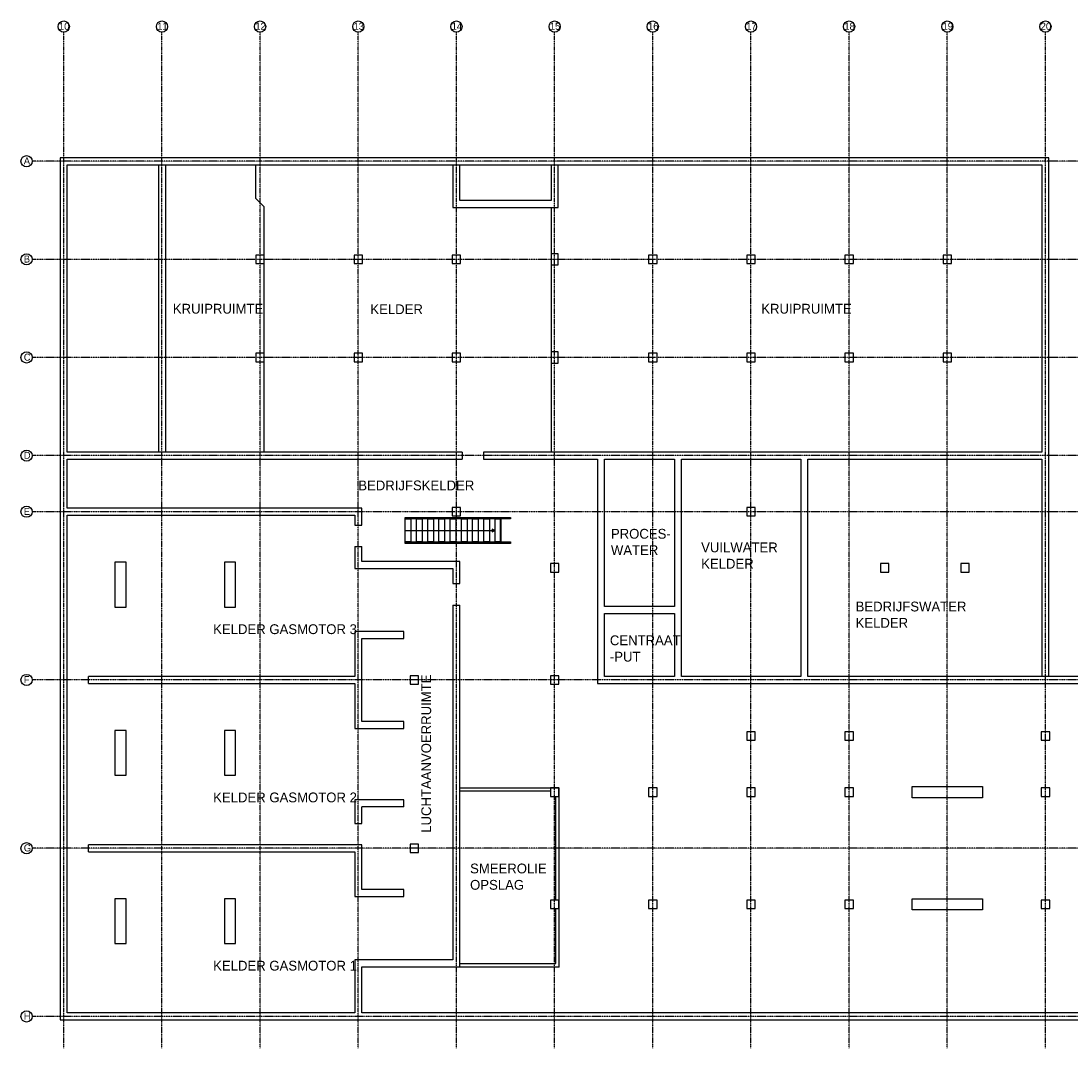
# Model space of a CAD drawing. Header units: metres. Extents: x -82085 to 58758, y -66901 to 95305.
# Tile 134 of 135: x -23233 to 14201, y 57414 to 94039. Entities that reach past the tile are written whole.
import ezdxf

# ---------------------------------------------------------------- set-up
doc = ezdxf.new("R2010")
doc.units = ezdxf.units.M
doc.header["$MEASUREMENT"] = 0
doc.linetypes.add('DASHDOT', pattern=[1, 0.5, -0.25, 0, -0.25])
doc.linetypes.add('DASHED', pattern=[19.05, 12.7, -6.35])
for name, color, linetype in [('Iv-Bestaand', 253, 'CONTINUOUS'), ('Iv-Lines 018', 1, 'CONTINUOUS'), ('Iv-Lines 035', 4, 'CONTINUOUS'), ('O - Bladscheiding', 1, 'CONTINUOUS')]:
    doc.layers.add(name, color=color, linetype=linetype)
doc.styles.add('Iv-P 025', font='iv-font.shx', dxfattribs={"height": 2.5})
doc.styles.add('Iv-P 100', font='iv-font.shx', dxfattribs={"height": 10})

# ---------------------------------------------------------------- blocks, each defined once
blk = doc.blocks.new('Stramien')
at = {"layer": 'Iv-Lines 018'}
blk.add_circle((0, 0), 200, dxfattribs=at)
at = {"layer": 'O - Bladscheiding', "transparency": 33554687, "style": 'Iv-P 025'}
blk.add_attdef('STRAMIEN_1', (-94, -114), '', height=250, dxfattribs=at)
blk = doc.blocks.new('Dienstgebouw 1 - kelder')
at = {"layer": 'Iv-Bestaand', "linetype": 'ByBlock', "lineweight": -2}
for p, q in [((0, 0), (0, -30750)), ((35250, 0), (0, 0)), ((35250, -18500), (35250, 0)), ((250, -10500), (250, -250)), ((250, -250), (35000, -250)), ((6975, -1450), (6975, -250)), ((14000, -250), (14000, -1775)), ((14250, -1525), (14250, -250)), ((17500, -250), (17500, -1525)), ((17750, -1775), (17750, -250)), ((35000, -250), (35000, -10500)), ((7275, -1750), (6975, -1450)), ((7275, -10500), (7275, -1750)), ((14000, -1775), (17750, -1775)), ((17500, -1525), (14250, -1525)), ((17500, -1775), (17500, -10500)), ((7275, -3475), (6975, -3475)), ((6975, -3475), (6975, -3775)), ((17750, -3425), (17500, -3425)), ((17750, -3825), (17750, -3425)), ((6975, -3775), (7275, -3775)), ((17500, -3825), (17750, -3825)), ((7275, -6975), (6975, -6975)), ((6975, -6975), (6975, -7275)), ((17750, -6925), (17500, -6925)), ((17750, -7325), (17750, -6925)), ((6975, -7275), (7275, -7275)), ((17500, -7325), (17750, -7325)), ((14325, -10500), (250, -10500)), ((250, -12500), (250, -10750)), ((250, -10750), (14325, -10750)), ((14325, -10500), (14325, -10750)), ((35000, -10500), (15087, -10500)), ((15087, -10500), (15087, -10750)), ((15087, -10750), (19150, -10750)), ((19150, -10750), (19150, -18750)), ((19400, -10750), (21900, -10750)), ((19400, -16000), (19400, -10750)), ((21900, -10750), (21900, -16000)), ((22150, -10750), (26400, -10750)), ((22150, -18500), (22150, -10750)), ((26400, -10750), (26400, -18500)), ((26650, -10750), (35000, -10750)), ((26650, -18500), (26650, -10750)), ((35000, -10750), (35000, -18500)), ((10750, -12500), (250, -12500)), ((10750, -13109), (10750, -12500)), ((250, -30500), (250, -12750)), ((250, -12750), (10500, -12750)), ((10500, -12750), (10500, -13109)), ((10500, -13109), (10750, -13109)), ((12301, -13293), (15501, -13293)), ((15501, -13293), (15401, -13243)), ((15401, -13243), (15401, -13343)), ((15401, -13343), (15501, -13293)), ((10500, -13871), (10500, -14650)), ((10500, -13871), (10750, -13871)), ((10750, -14400), (10750, -13871)), ((2350, -14425), (1950, -14425)), ((1950, -14425), (1950, -16025)), ((2350, -16025), (2350, -14425)), ((6250, -14425), (5850, -14425)), ((5850, -14425), (5850, -16025)), ((6250, -16025), (6250, -14425)), ((14250, -14400), (10750, -14400)), ((14250, -15190), (14250, -14400)), ((10500, -14650), (14000, -14650)), ((14000, -14650), (14000, -15190)), ((14000, -15190), (14250, -15190)), ((1950, -16025), (2350, -16025)), ((5850, -16025), (6250, -16025)), ((14000, -15952), (14000, -28602)), ((14000, -15952), (14250, -15952)), ((14250, -28852), (14250, -15952)), ((21900, -16000), (19400, -16000)), ((19400, -18500), (19400, -16250)), ((19400, -16250), (21900, -16250)), ((21900, -16250), (21900, -18500)), ((10500, -16900), (10500, -18500)), ((12250, -16900), (10500, -16900)), ((10750, -20101), (10750, -17150)), ((10750, -17150), (12250, -17150)), ((12250, -17150), (12250, -16900)), ((10500, -18500), (1012, -18500)), ((1012, -18750), (1012, -18500)), ((21900, -18500), (19400, -18500)), ((26400, -18500), (22150, -18500)), ((56000, -18500), (26650, -18500)), ((1012, -18750), (10500, -18750)), ((10500, -18750), (10500, -20351)), ((19150, -18750), (61700, -18750)), ((12250, -20101), (10750, -20101)), ((12250, -20351), (12250, -20101)), ((2350, -20425), (1950, -20425)), ((1950, -20425), (1950, -22025)), ((2350, -22025), (2350, -20425)), ((6250, -20425), (5850, -20425)), ((5850, -20425), (5850, -22025)), ((6250, -22025), (6250, -20425)), ((10500, -20351), (12250, -20351)), ((1950, -22025), (2350, -22025)), ((5850, -22025), (6250, -22025)), ((14250, -22475), (17785, -22475)), ((17475, -22595), (14250, -22595)), ((17665, -26475), (17665, -22775)), ((17785, -28862), (17785, -22475)), ((10500, -22900), (10500, -23738)), ((12250, -22900), (10500, -22900)), ((10750, -23738), (10750, -23150)), ((12250, -23150), (10750, -23150)), ((12250, -23150), (12250, -22900)), ((10500, -23738), (10750, -23738)), ((10750, -24500), (1012, -24500)), ((1012, -24750), (1012, -24500)), ((10750, -26101), (10750, -24500)), ((1012, -24750), (10500, -24750)), ((10500, -24750), (10500, -26351)), ((12250, -26101), (10750, -26101)), ((12250, -26351), (12250, -26101)), ((2350, -26425), (1950, -26425)), ((1950, -26425), (1950, -28025)), ((2350, -28025), (2350, -26425)), ((6250, -26425), (5850, -26425)), ((5850, -26425), (5850, -28025)), ((6250, -28025), (6250, -26425)), ((10500, -26351), (12250, -26351)), ((17665, -28742), (17665, -26775)), ((1950, -28025), (2350, -28025)), ((5850, -28025), (6250, -28025)), ((14000, -28602), (10500, -28602)), ((10500, -28602), (10500, -30500)), ((14250, -28742), (17665, -28742)), ((10750, -28852), (14250, -28852)), ((10750, -30500), (10750, -28852)), ((17785, -28862), (14250, -28862)), ((10500, -30500), (250, -30500)), ((63500, -30500), (10750, -30500)), ((0, -30750), (63750, -30750))]:
    blk.add_line(p, q, dxfattribs=at)
at = {"layer": 'Iv-Bestaand'}
for p, q in [((15449, -12883), (15449, -12833)), ((15701, -12883), (15701, -13704)), ((15701, -13704), (15701, -12883)), ((15714, -13704), (15714, -12883)), ((15449, -13754), (15449, -13704))]:
    blk.add_line(p, q, dxfattribs=at)
at = {"layer": 'Iv-Bestaand', "linetype": 'ByBlock', "lineweight": -2}
for points in [[(10775, -3475), (10475, -3475), (10475, -3775), (10775, -3775)], [(14275, -3475), (13975, -3475), (13975, -3775), (14275, -3775)], [(21275, -3475), (20975, -3475), (20975, -3775), (21275, -3775)], [(24775, -3475), (24475, -3475), (24475, -3775), (24775, -3775)], [(28275, -3475), (27975, -3475), (27975, -3775), (28275, -3775)], [(31775, -3475), (31475, -3475), (31475, -3775), (31775, -3775)], [(10775, -6975), (10475, -6975), (10475, -7275), (10775, -7275)], [(14275, -6975), (13975, -6975), (13975, -7275), (14275, -7275)], [(21275, -6975), (20975, -6975), (20975, -7275), (21275, -7275)], [(24775, -6975), (24475, -6975), (24475, -7275), (24775, -7275)], [(28275, -6975), (27975, -6975), (27975, -7275), (28275, -7275)], [(31775, -6975), (31475, -6975), (31475, -7275), (31775, -7275)], [(14275, -12475), (13975, -12475), (13975, -12775), (14275, -12775)], [(24775, -12475), (24475, -12475), (24475, -12775), (24775, -12775)], [(17775, -14475), (17475, -14475), (17475, -14775), (17775, -14775)], [(29540, -14475), (29240, -14475), (29240, -14775), (29540, -14775)], [(32410, -14475), (32110, -14475), (32110, -14775), (32410, -14775)], [(12775, -18475), (12475, -18475), (12475, -18775), (12775, -18775)], [(17775, -18475), (17475, -18475), (17475, -18775), (17775, -18775)], [(24775, -20475), (24475, -20475), (24475, -20775), (24775, -20775)], [(28275, -20475), (27975, -20475), (27975, -20775), (28275, -20775)], [(35275, -20475), (34975, -20475), (34975, -20775), (35275, -20775)], [(30375, -22425), (32875, -22425), (32875, -22825), (30375, -22825)], [(17775, -22475), (17475, -22475), (17475, -22775), (17775, -22775)], [(21275, -22475), (20975, -22475), (20975, -22775), (21275, -22775)], [(24775, -22475), (24475, -22475), (24475, -22775), (24775, -22775)], [(28275, -22475), (27975, -22475), (27975, -22775), (28275, -22775)], [(35275, -22475), (34975, -22475), (34975, -22775), (35275, -22775)], [(12775, -24475), (12475, -24475), (12475, -24775), (12775, -24775)], [(17775, -26475), (17475, -26475), (17475, -26775), (17775, -26775)], [(21275, -26475), (20975, -26475), (20975, -26775), (21275, -26775)], [(24775, -26475), (24475, -26475), (24475, -26775), (24775, -26775)], [(28275, -26475), (27975, -26475), (27975, -26775), (28275, -26775)], [(30375, -26425), (32875, -26425), (32875, -26825), (30375, -26825)], [(35275, -26475), (34975, -26475), (34975, -26775), (35275, -26775)]]:
    blk.add_lwpolyline(points, close=True, dxfattribs=at)
at = {"layer": 'Iv-Bestaand'}
for points in [[(12301, -12833), (16049, -12833), (16049, -12883), (12301, -12883)], [(12301, -12883), (12501, -12883), (12501, -13704), (12301, -13704)], [(12701, -12883), (12901, -12883), (12901, -13704), (12701, -13704)], [(13101, -12883), (13301, -12883), (13301, -13704), (13101, -13704)], [(13501, -12883), (13701, -12883), (13701, -13704), (13501, -13704)], [(13901, -12883), (14101, -12883), (14101, -13704), (13901, -13704)], [(14301, -12883), (14501, -12883), (14501, -13704), (14301, -13704)], [(14701, -12883), (14901, -12883), (14901, -13704), (14701, -13704)], [(15101, -12883), (15301, -12883), (15301, -13704), (15101, -13704)], [(15501, -12883), (15701, -12883), (15701, -13704), (15501, -13704)], [(12301, -13704), (16049, -13704), (16049, -13754), (12301, -13754)]]:
    blk.add_lwpolyline(points, close=True, dxfattribs=at)
at = {"layer": 'Iv-Lines 018', "linetype": 'DASHDOT'}
for p, q in [((125, -31750), (125, 4475)), ((3625, -31750), (3625, 4475)), ((7125, -31750), (7125, 4475)), ((10625, -31750), (10625, 4475)), ((14125, -31750), (14125, 4475)), ((17625, -31750), (17625, 4475)), ((21125, -31750), (21125, 4475)), ((24625, -31750), (24625, 4475)), ((28125, -31750), (28125, 4475)), ((31625, -31750), (31625, 4475)), ((35125, -31750), (35125, 4475)), ((69565, -125), (-1000, -125)), ((69565, -3625), (-1000, -3625)), ((69565, -7125), (-1000, -7125)), ((69565, -10625), (-1000, -10625)), ((69565, -12625), (-1000, -12625)), ((69565, -18625), (-1000, -18625)), ((69565, -24625), (-1000, -24625)), ((69565, -30625), (-1000, -30625))]:
    blk.add_line(p, q, dxfattribs=at)
at = {"layer": 'Iv-Lines 018', "linetype": 'DASHED'}
for p, q in [((3500, -250), (3500, -10500)), ((3750, -250), (3750, -10500))]:
    blk.add_line(p, q, dxfattribs=at)
at = {"layer": 'Iv-Lines 018'}
ref = blk.add_blockref('Stramien', (125, 4675), dxfattribs=at)
ref.add_attrib('STRAMIEN_1', '10', (-46, 4561), dxfattribs={"layer": 'O - Bladscheiding', "transparency": 33554687, "height": 250, "style": 'Iv-P 025'})
ref = blk.add_blockref('Stramien', (3625, 4675), dxfattribs=at)
ref.add_attrib('STRAMIEN_1', '11', (3454, 4561), dxfattribs={"layer": 'O - Bladscheiding', "transparency": 33554687, "height": 250, "style": 'Iv-P 025'})
ref = blk.add_blockref('Stramien', (7125, 4675), dxfattribs=at)
ref.add_attrib('STRAMIEN_1', '12', (6954, 4561), dxfattribs={"layer": 'O - Bladscheiding', "transparency": 33554687, "height": 250, "style": 'Iv-P 025'})
ref = blk.add_blockref('Stramien', (10625, 4675), dxfattribs=at)
ref.add_attrib('STRAMIEN_1', '13', (10454, 4561), dxfattribs={"layer": 'O - Bladscheiding', "transparency": 33554687, "height": 250, "style": 'Iv-P 025'})
ref = blk.add_blockref('Stramien', (14125, 4675), dxfattribs=at)
ref.add_attrib('STRAMIEN_1', '14', (13954, 4561), dxfattribs={"layer": 'O - Bladscheiding', "transparency": 33554687, "height": 250, "style": 'Iv-P 025'})
ref = blk.add_blockref('Stramien', (17625, 4675), dxfattribs=at)
ref.add_attrib('STRAMIEN_1', '15', (17454, 4561), dxfattribs={"layer": 'O - Bladscheiding', "transparency": 33554687, "height": 250, "style": 'Iv-P 025'})
ref = blk.add_blockref('Stramien', (21125, 4675), dxfattribs=at)
ref.add_attrib('STRAMIEN_1', '16', (20954, 4561), dxfattribs={"layer": 'O - Bladscheiding', "transparency": 33554687, "height": 250, "style": 'Iv-P 025'})
ref = blk.add_blockref('Stramien', (24625, 4675), dxfattribs=at)
ref.add_attrib('STRAMIEN_1', '17', (24454, 4561), dxfattribs={"layer": 'O - Bladscheiding', "transparency": 33554687, "height": 250, "style": 'Iv-P 025'})
ref = blk.add_blockref('Stramien', (28125, 4675), dxfattribs=at)
ref.add_attrib('STRAMIEN_1', '18', (27954, 4561), dxfattribs={"layer": 'O - Bladscheiding', "transparency": 33554687, "height": 250, "style": 'Iv-P 025'})
ref = blk.add_blockref('Stramien', (31625, 4675), dxfattribs=at)
ref.add_attrib('STRAMIEN_1', '19', (31454, 4561), dxfattribs={"layer": 'O - Bladscheiding', "transparency": 33554687, "height": 250, "style": 'Iv-P 025'})
ref = blk.add_blockref('Stramien', (35125, 4675), dxfattribs=at)
ref.add_attrib('STRAMIEN_1', '20', (34954, 4561), dxfattribs={"layer": 'O - Bladscheiding', "transparency": 33554687, "height": 250, "style": 'Iv-P 025'})
ref = blk.add_blockref('Stramien', (-1200, -125), dxfattribs=at)
ref.add_attrib('STRAMIEN_1', 'A', (-1301, -239), dxfattribs={"layer": 'O - Bladscheiding', "transparency": 33554687, "height": 250, "style": 'Iv-P 025'})
ref = blk.add_blockref('Stramien', (-1200, -3625), dxfattribs=at)
ref.add_attrib('STRAMIEN_1', 'B', (-1301, -3739), dxfattribs={"layer": 'O - Bladscheiding', "transparency": 33554687, "height": 250, "style": 'Iv-P 025'})
ref = blk.add_blockref('Stramien', (-1200, -7125), dxfattribs=at)
ref.add_attrib('STRAMIEN_1', 'C', (-1301, -7239), dxfattribs={"layer": 'O - Bladscheiding', "transparency": 33554687, "height": 250, "style": 'Iv-P 025'})
ref = blk.add_blockref('Stramien', (-1200, -10625), dxfattribs=at)
ref.add_attrib('STRAMIEN_1', 'D', (-1301, -10739), dxfattribs={"layer": 'O - Bladscheiding', "transparency": 33554687, "height": 250, "style": 'Iv-P 025'})
ref = blk.add_blockref('Stramien', (-1200, -12625), dxfattribs=at)
ref.add_attrib('STRAMIEN_1', 'E', (-1301, -12739), dxfattribs={"layer": 'O - Bladscheiding', "transparency": 33554687, "height": 250, "style": 'Iv-P 025'})
ref = blk.add_blockref('Stramien', (-1200, -18625), dxfattribs=at)
ref.add_attrib('STRAMIEN_1', 'F', (-1301, -18739), dxfattribs={"layer": 'O - Bladscheiding', "transparency": 33554687, "height": 250, "style": 'Iv-P 025'})
ref = blk.add_blockref('Stramien', (-1200, -24625), dxfattribs=at)
ref.add_attrib('STRAMIEN_1', 'G', (-1301, -24739), dxfattribs={"layer": 'O - Bladscheiding', "transparency": 33554687, "height": 250, "style": 'Iv-P 025'})
ref = blk.add_blockref('Stramien', (-1200, -30625), dxfattribs=at)
ref.add_attrib('STRAMIEN_1', 'H', (-1301, -30739), dxfattribs={"layer": 'O - Bladscheiding', "transparency": 33554687, "height": 250, "style": 'Iv-P 025'})
at = {"layer": 'Iv-Lines 035', "style": 'Iv-P 100'}
for s, p in [('KRUIPRUIMTE', (4014, -5561)), ('KELDER', (11056, -5579)), ('KRUIPRUIMTE', (24992, -5561)), ('BEDRIJFSKELDER', (10625, -11862)), ('KELDER GASMOTOR 3', (5452, -16989)), ('KELDER GASMOTOR 2', (5452, -22989)), ('KELDER GASMOTOR 1', (5452, -28989))]:
    blk.add_text(s, height=350, dxfattribs=at).set_placement(p)
blk.add_text('LUCHTAANVOERRUIMTE', height=350, rotation=90, dxfattribs=at).set_placement((13222, -24075))
at = {"layer": 'Iv-Lines 035', "char_height": 350, "attachment_point": 1, "style": 'Iv-P 100'}
for s, insert, width in [('PROCES-\\PWATER', (19632, -13237), 2162.07), ('VUILWATER\\PKELDER', (22849, -13721), 2162.07), ('BEDRIJFSWATER\\PKELDER', (28355, -15831), 2162.07), ('CENTRAAT\\P-PUT', (19595, -17036), 2162.07), ('SMEEROLIE\\POPSLAG', (14611, -25173), 2159.61)]:
    blk.add_mtext(s, dxfattribs=dict(at, insert=insert, width=width))

msp = doc.modelspace()

# ---------------------------------------------------------------- block references
at = {"layer": 'Iv-Lines 018'}
msp.add_blockref('Dienstgebouw 1 - kelder', (-21833.32134, 89163.76984), dxfattribs=at)

doc.saveas('drawing.dxf')
